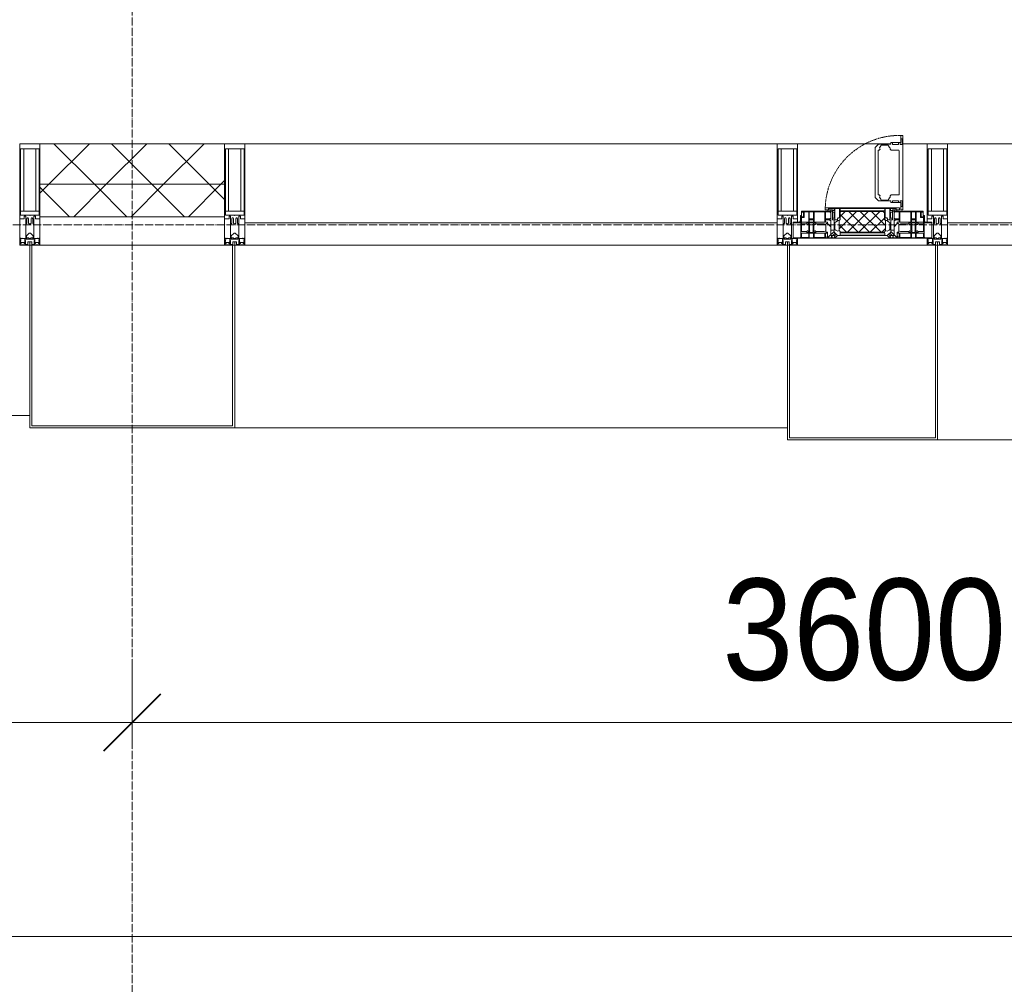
# Model space of a CAD drawing. Header units: millimetres. Extents: x 110168 to 197584, y 7718 to 235556.
# Tile 25 of 42: x 129273 to 131700, y 13529 to 15906. Entities that reach past the tile are written whole.
import ezdxf

# ---------------------------------------------------------------- set-up
doc = ezdxf.new("R2010")
doc.units = ezdxf.units.MM
for name, pattern in [('-D1-02х01', [3, 2, -1]), ('ADSK_Линия сетки', [25, 20, -2.5, 0, -2.5]), ('Линия сетки', [25, 20, -2.5, 0, -2.5])]:
    doc.linetypes.add(name, pattern=pattern)
for name, color, linetype, lineweight in [('Импосты витража', 7, 'Continuous', 18), ('Колонны', 7, 'Continuous', 18), ('Окна', 7, 'Continuous', 18), ('Оси', 7, 'Continuous', 9), ('Панели витража', 7, 'Continuous', 18), ('Размеры', 7, 'Continuous', 9), ('Размеры-100', 7, 'Continuous', 9), ('Стены разрез', 7, 'Continuous', 40), ('Стены штриховка', 7, 'Continuous', 40), ('Элементы узлов', 7, 'Continuous', 18)]:
    doc.layers.add(name, color=color, linetype=linetype, lineweight=lineweight)
doc.styles.add('Arial', font='arial.ttf', dxfattribs={"width": 0.9, "height": 250})
doc.dimstyles.new('Основной_2_5_мм', dxfattribs={"dimscale": 304.8, "dimtxt": 255.06485, "dimasz": 0.463911, "dimexe": 0.492126, "dimexo": 0.492126, "dimgap": 0.098425, "dimtad": 1, "dimdec": 0, "dimdsep": 46, "dimtxsty": 'Arial', "dimblk1": 'OBLIQUE', "dimblk2": 'OBLIQUE', "dimsah": 1, "dimcen": 0.09, "dimdle": 0.492126, "dimazin": 2, "dimtfac": 1, "dimtdec": 4, "dimtix": 1, "dimtmove": 0, "dimatfit": 3, "dimfxl": 1, "dimtvp": 1, "dimtolj": 1, "dimtzin": 0, "dimlwd": 20, "dimlwe": 20, "dimarcsym": 2})
pattern_1 = [(45, (0, 0), (-70.71068, 70.71068), []), (135, (0, 0), (-70.71068, -70.71068), [])]

# ---------------------------------------------------------------- blocks, each defined once
blk = doc.blocks.new('System Panel - A_PAN_Glass-7508020-МКСС_К4_L26_87_900_')
at = {"layer": 'Панели витража', "color": 253, "lineweight": 5, "true_color": 0xaaaaaa}
for p, q in [((656.25, 55), (-656.25, 55)), ((-656.25, 55), (-656.25, 0)), ((656.25, 0), (656.25, 55)), ((-656.25, 0), (656.25, 0))]:
    blk.add_line(p, q, dxfattribs=at)
blk = doc.blocks.new('A_PAN_Створка - 383мм-7508021-МКСС_К4_L26_87_900_')
at = {"layer": 'Панели витража', "lineweight": 5}
h = blk.add_hatch(dxfattribs=at)
h.set_pattern_fill('FP_5', color=256, style=0, pattern_type=2)
h.set_pattern_definition([(45, (-131350, -15350), (-14.1421356, 14.1421356), []), (135, (-131350, -15350), (-14.1421356, -14.1421356), [])])
h.paths.add_polyline_path([(-54.5, 31.8), (54.5, 31.8), (54.9, 34.1), (57.2, 36.4), (57.2, 60.8), (54.6, 63.4), (53.6, 82.7), (-54.6, 81.8), (-54.6, 63.4), (-57.2, 60.8), (-56.2, 35.3), (-54.9, 34.1)])
at = {"layer": 'Окна', "lineweight": 5}
for p, q in [((95.1, 270.5), (95.1, 252.9)), ((99.6, 270.5), (95.1, 270.5)), ((99.6, 270.5), (99.6, 87.5)), ((39.7, 249), (31.1, 240.4)), ((70.1, 249), (39.7, 249)), ((45, 244.7), (42.3, 239.8)), ((45.9, 246.8), (45, 244.7)), ((63.3, 246.8), (45.9, 246.8)), ((64.1, 245), (63.3, 246.8)), ((64.1, 245), (66.7, 241)), ((70.1, 252.9), (70.1, 249)), ((95.1, 252.9), (70.1, 252.9)), ((74.1, 248.4), (74.1, 252.9)), ((89.1, 248.4), (74.1, 248.4)), ((89.1, 252.9), (89.1, 248.4)), ((93.1, 248.4), (93.1, 252.9)), ((97.9, 248.4), (93.1, 248.4)), ((97.9, 262.4), (95.1, 262.4)), ((97.9, 262.4), (97.9, 248.4)), ((31.1, 117.6), (31.1, 240.4)), ((41.4, 234.2), (39.1, 233.8)), ((39.1, 179), (39.1, 233.8)), ((41.4, 234.2), (43.5, 236.3)), ((42.3, 239.8), (43.5, 236.3)), ((66.7, 241), (68.6, 239.7)), ((68.6, 239.7), (68.6, 236.4)), ((68.6, 236.4), (71.1, 233.9)), ((71.1, 233.9), (89.5, 233.9)), ((89.5, 233.9), (90.6, 232.8)), ((90.6, 125.2), (90.6, 232.8)), ((39.1, 179), (39.1, 124.2)), ((41.4, 123.8), (39.1, 124.2)), ((41.4, 123.8), (43.5, 121.7)), ((42.3, 118.2), (43.5, 121.7)), ((68.6, 121.6), (71.1, 124.1)), ((68.6, 118.3), (68.6, 121.6)), ((71.1, 124.1), (89.5, 124.1)), ((89.5, 124.1), (90.6, 125.2)), ((39.7, 109), (31.1, 117.6)), ((70.1, 109), (39.7, 109)), ((45, 113.3), (42.3, 118.2)), ((45.9, 111.2), (45, 113.3)), ((63.3, 111.2), (45.9, 111.2)), ((64.1, 113), (63.3, 111.2)), ((64.1, 113), (66.7, 117)), ((66.7, 117), (68.6, 118.3)), ((70.1, 105.1), (70.1, 109)), ((95.1, 105.1), (70.1, 105.1)), ((74.1, 109.6), (74.1, 105.1)), ((89.1, 109.6), (74.1, 109.6)), ((89.1, 105.1), (89.1, 109.6)), ((93.1, 109.6), (93.1, 105.1)), ((97.9, 109.6), (93.1, 109.6)), ((95.1, 87.5), (95.1, 105.1)), ((97.9, 95.6), (97.9, 109.6)), ((-153, 73.5), (-150, 73.5)), ((-153, 60), (-153, 73.5)), ((-150, 84), (-78, 84)), ((-150, 73.5), (-150, 84)), ((-91.5, 92), (91.5, 92)), ((-91.5, 87.5), (-91.5, 92)), ((-73.9, 87.5), (-91.5, 87.5)), ((-78, 84), (-73.9, 84)), ((-78, 84), (-78, 23.5)), ((-73.9, 62.5), (-73.9, 87.5)), ((73.9, 87.5), (73.9, 62.5)), ((91.5, 87.5), (73.9, 87.5)), ((73.9, 84), (78, 84)), ((78, 84), (150, 84)), ((78, 23.5), (78, 84)), ((91.5, 92), (91.5, 87.5)), ((97.9, 95.6), (95.1, 95.6)), ((99.6, 87.5), (95.1, 87.5)), ((150, 84), (150, 73.5)), ((150, 73.5), (153, 73.5)), ((153, 73.5), (153, 60)), ((-171, 57), (-156, 57)), ((-171, 17), (-171, 57)), ((-70, 62.5), (-73.9, 62.5)), ((-70, 32.1), (-70, 62.5)), ((70, 62.5), (70, 32.1)), ((73.9, 62.5), (70, 62.5)), ((156, 57), (171, 57)), ((171, 57), (171, 17)), ((-61.4, 23.5), (-70, 32.1)), ((-67.9, 23.5), (-64.6, 26.8)), ((-64.6, 26.8), (-61.4, 23.5)), ((70, 32.1), (61.4, 23.5)), ((61.4, 23.5), (64.6, 26.8)), ((64.6, 26.8), (67.9, 23.5)), ((-67.9, 17), (-171, 17)), ((-78, 23.5), (-67.9, 23.5)), ((-67.9, 17), (-67.9, 23.5)), ((-61.4, 23.5), (-67.9, 17)), ((67.9, 17), (-67.9, 17)), ((-67.9, 17), (67.9, 17)), ((61.4, 23.5), (-61.4, 23.5)), ((67.9, 17), (61.4, 23.5)), ((67.9, 23.5), (67.9, 17)), ((67.9, 23.5), (78, 23.5)), ((171, 17), (67.9, 17))]:
    blk.add_line(p, q, dxfattribs=at)
at = {"layer": 'Окна', "color": 253, "lineweight": 5, "true_color": 0xaaaaaa}
for p, q in [((-152, 20), (-152, 73.5)), ((-150.5, 69.5), (-150.5, 73.5)), ((-148.5, 82.5), (-132.4, 82.5)), ((-148.5, 81), (-148.5, 82.5)), ((-143.5, 81), (-148.5, 81)), ((-145, 69.5), (-145, 79.5)), ((-143.5, 68), (-143.5, 81)), ((-132.4, 56.6), (-132.4, 82.5)), ((-131, 82.5), (-120.8, 82.5)), ((-131, 82.5), (-131, 64.6)), ((-120.8, 82.5), (-120.8, 64.6)), ((-119.3, 82.5), (-92.5, 82.5)), ((-119.3, 56.6), (-119.3, 82.5)), ((-92.5, 56.6), (-92.5, 82.5)), ((-90.8, 82.5), (-79.5, 82.5)), ((-90.8, 64.6), (-90.8, 82.5)), ((-85, 84), (-85, 87.5)), ((-85, 87.5), (-78, 87.5)), ((-78, 84), (-85, 84)), ((-79.5, 82.5), (-79.5, 80.6)), ((-79.5, 80.6), (-78, 80.6)), ((-78, 87.5), (-78, 84)), ((78, 87.5), (78, 84)), ((85, 87.5), (78, 87.5)), ((78, 84), (85, 84)), ((79.5, 80.6), (78, 80.6)), ((90.8, 82.5), (79.5, 82.5)), ((79.5, 82.5), (79.5, 80.6)), ((85, 84), (85, 87.5)), ((90.8, 64.6), (90.8, 82.5)), ((119.3, 82.5), (92.5, 82.5)), ((92.5, 56.6), (92.5, 82.5)), ((119.3, 56.6), (119.3, 82.5)), ((120.8, 82.5), (120.8, 64.6)), ((131, 82.5), (120.8, 82.5)), ((131, 82.5), (131, 64.6)), ((132.4, 56.6), (132.4, 82.5)), ((148.5, 82.5), (132.4, 82.5)), ((143.5, 81), (148.5, 81)), ((143.5, 68), (143.5, 81)), ((145, 69.5), (145, 79.5)), ((148.5, 81), (148.5, 82.5)), ((150.5, 69.5), (150.5, 73.5)), ((152, 20), (152, 73.5)), ((-171, 55.5), (-152, 55.5)), ((-145, 69.5), (-150.5, 69.5)), ((-150.5, 33.6), (-150.5, 68)), ((-150.5, 68), (-143.5, 68)), ((-150.5, 56.6), (-132.4, 56.6)), ((-136.4, 52.4), (-150.5, 52.4)), ((-137.2, 54.8), (-135.8, 50.8)), ((-132.5, 54.8), (-137.2, 54.8)), ((-132.1, 49), (-135.8, 50.8)), ((-132.5, 53.8), (-133.4, 52)), ((-133.4, 52), (-130.1, 50.4)), ((-132.5, 53.8), (-132.5, 54.8)), ((-132.1, 49), (-132.1, 36.8)), ((-131, 64.6), (-120.8, 64.6)), ((-131, 56.5), (-131, 62.6)), ((-120.8, 62.6), (-131, 62.6)), ((-131, 56.5), (-120.8, 56.5)), ((-131, 55.1), (-131, 52.7)), ((-120.8, 55.1), (-131, 55.1)), ((-129.4, 51.1), (-131, 52.7)), ((-130.1, 50.4), (-129.4, 51.1)), ((-130.1, 35.3), (-130.1, 50.4)), ((-122.4, 51.1), (-120.8, 52.7)), ((-121.7, 50.4), (-122.4, 51.1)), ((-118.4, 52), (-121.7, 50.4)), ((-121.7, 35.3), (-121.7, 50.4)), ((-120.8, 56.5), (-120.8, 62.6)), ((-120.8, 55.1), (-120.8, 52.7)), ((-119.7, 49), (-115.9, 50.8)), ((-119.7, 49), (-119.7, 36.8)), ((-92.5, 56.6), (-119.3, 56.6)), ((-119.3, 54.8), (-114.6, 54.8)), ((-119.3, 53.8), (-119.3, 54.8)), ((-119.3, 53.8), (-118.4, 52)), ((-114.6, 54.8), (-115.9, 50.8)), ((-94.1, 52.5), (-115.3, 52.5)), ((-89.9, 50.9), (-94.1, 52.5)), ((-80.1, 64.6), (-90.8, 64.6)), ((-90.8, 62.7), (-90.8, 56.6)), ((-80.4, 62.7), (-90.8, 62.7)), ((-90.8, 56.6), (-85.9, 56.6)), ((-89.9, 52.2), (-88.6, 53.5)), ((-89.9, 52.2), (-89.9, 50.9)), ((-89.9, 35.1), (-89.9, 50.9)), ((-85.9, 53.5), (-88.6, 53.5)), ((-85.9, 56.6), (-85.9, 53.5)), ((-85.9, 53.5), (-78, 45.6)), ((-80.4, 61.1), (-80.4, 62.7)), ((-78, 61.1), (-80.4, 61.1)), ((-80.1, 66.1), (-80.1, 64.6)), ((-78, 66.1), (-80.1, 66.1)), ((-78, 66.1), (-78, 61.1)), ((78, 66.1), (78, 61.1)), ((78, 66.1), (80.1, 66.1)), ((78, 61.1), (80.4, 61.1)), ((85.9, 53.5), (78, 45.6)), ((80.1, 66.1), (80.1, 64.6)), ((80.1, 64.6), (90.8, 64.6)), ((80.4, 62.7), (90.8, 62.7)), ((80.4, 61.1), (80.4, 62.7)), ((85.9, 56.6), (85.9, 53.5)), ((90.8, 56.6), (85.9, 56.6)), ((85.9, 53.5), (88.6, 53.5)), ((89.9, 52.2), (88.6, 53.5)), ((89.9, 50.9), (94.1, 52.5)), ((89.9, 52.2), (89.9, 50.9)), ((89.9, 35.1), (89.9, 50.9)), ((90.8, 62.7), (90.8, 56.6)), ((92.5, 56.6), (119.3, 56.6)), ((94.1, 52.5), (115.3, 52.5)), ((114.6, 54.8), (115.9, 50.8)), ((119.3, 54.8), (114.6, 54.8)), ((119.7, 49), (115.9, 50.8)), ((119.3, 53.8), (118.4, 52)), ((118.4, 52), (121.7, 50.4)), ((119.3, 53.8), (119.3, 54.8)), ((119.7, 49), (119.7, 36.8)), ((131, 64.6), (120.8, 64.6)), ((120.8, 56.5), (120.8, 62.6)), ((120.8, 62.6), (131, 62.6)), ((131, 56.5), (120.8, 56.5)), ((120.8, 55.1), (120.8, 52.7)), ((120.8, 55.1), (131, 55.1)), ((122.4, 51.1), (120.8, 52.7)), ((121.7, 50.4), (122.4, 51.1)), ((121.7, 35.3), (121.7, 50.4)), ((129.4, 51.1), (131, 52.7)), ((130.1, 50.4), (129.4, 51.1)), ((133.4, 52), (130.1, 50.4)), ((130.1, 35.3), (130.1, 50.4)), ((131, 56.5), (131, 62.6)), ((131, 55.1), (131, 52.7)), ((132.1, 49), (135.8, 50.8)), ((132.1, 49), (132.1, 36.8)), ((150.5, 56.6), (132.4, 56.6)), ((132.5, 54.8), (137.2, 54.8)), ((132.5, 53.8), (132.5, 54.8)), ((132.5, 53.8), (133.4, 52)), ((137.2, 54.8), (135.8, 50.8)), ((136.4, 52.4), (150.5, 52.4)), ((150.5, 68), (143.5, 68)), ((145, 69.5), (150.5, 69.5)), ((150.5, 33.6), (150.5, 68)), ((171, 55.5), (152, 55.5)), ((-136.3, 33.6), (-150.5, 33.6)), ((-150.5, 29.4), (-132.4, 29.4)), ((-150.5, 17), (-150.5, 29.4)), ((-137.2, 31), (-135.8, 35)), ((-132.5, 31), (-137.2, 31)), ((-132.1, 36.8), (-135.8, 35)), ((-133.4, 33.7), (-130.1, 35.3)), ((-132.5, 31.9), (-133.4, 33.7)), ((-132.5, 31.9), (-132.5, 31)), ((-132.4, 29.4), (-132.4, 18.6)), ((-129.4, 34.6), (-131, 33)), ((-131, 30.9), (-131, 33)), ((-120.8, 30.9), (-131, 30.9)), ((-131, 29.5), (-120.8, 29.5)), ((-131, 18.2), (-131, 29.5)), ((-130.1, 35.3), (-129.4, 34.6)), ((-121.7, 35.3), (-122.4, 34.6)), ((-122.4, 34.6), (-120.8, 33)), ((-118.4, 33.7), (-121.7, 35.3)), ((-120.8, 30.9), (-120.8, 33)), ((-120.8, 18.2), (-120.8, 29.5)), ((-119.7, 36.8), (-115.9, 35)), ((-119.3, 31.9), (-118.4, 33.7)), ((-119.3, 31.9), (-119.3, 31)), ((-119.3, 31), (-114.6, 31)), ((-92.5, 29.4), (-119.3, 29.4)), ((-119.3, 29.4), (-119.3, 18.6)), ((-114.6, 31), (-115.9, 35)), ((-94.1, 33.5), (-115.4, 33.5)), ((-89.9, 35.1), (-94.1, 33.5)), ((-92.5, 18.6), (-92.5, 29.4)), ((-90.8, 18.5), (-90.8, 29.4)), ((-90.8, 29.4), (-85.9, 29.4)), ((-89.9, 32.5), (-89.9, 35.1)), ((-85.9, 32.5), (-89.9, 32.5)), ((-85.9, 29.4), (-85.9, 32.5)), ((-85.9, 21.9), (-85.9, 29.4)), ((-70, 33.8), (-83.4, 20.4)), ((-78, 45.6), (-78, 36.8)), ((-78, 36.8), (-70, 36.8)), ((-67.2, 29.3), (-73, 23.5)), ((-70, 36.8), (-70, 33.8)), ((-67.9, 23.5), (-64.6, 26.8)), ((-64.6, 26.8), (-67.2, 29.3)), ((64.6, 26.8), (67.2, 29.3)), ((67.9, 23.5), (64.6, 26.8)), ((67.2, 29.3), (73, 23.5)), ((70, 36.8), (70, 33.8)), ((78, 36.8), (70, 36.8)), ((70, 33.8), (83.4, 20.4)), ((78, 45.6), (78, 36.8)), ((85.9, 32.5), (89.9, 32.5)), ((85.9, 29.4), (85.9, 32.5)), ((85.9, 21.9), (85.9, 29.4)), ((90.8, 29.4), (85.9, 29.4)), ((89.9, 35.1), (94.1, 33.5)), ((89.9, 32.5), (89.9, 35.1)), ((90.8, 18.5), (90.8, 29.4)), ((92.5, 18.6), (92.5, 29.4)), ((92.5, 29.4), (119.3, 29.4)), ((94.1, 33.5), (115.4, 33.5)), ((114.6, 31), (115.9, 35)), ((119.3, 31), (114.6, 31)), ((119.7, 36.8), (115.9, 35)), ((118.4, 33.7), (121.7, 35.3)), ((119.3, 31.9), (118.4, 33.7)), ((119.3, 31.9), (119.3, 31)), ((119.3, 29.4), (119.3, 18.6)), ((122.4, 34.6), (120.8, 33)), ((120.8, 30.9), (120.8, 33)), ((120.8, 30.9), (131, 30.9)), ((120.8, 18.2), (120.8, 29.5)), ((131, 29.5), (120.8, 29.5)), ((121.7, 35.3), (122.4, 34.6)), ((130.1, 35.3), (129.4, 34.6)), ((129.4, 34.6), (131, 33)), ((133.4, 33.7), (130.1, 35.3)), ((131, 30.9), (131, 33)), ((131, 18.2), (131, 29.5)), ((132.1, 36.8), (135.8, 35)), ((150.5, 29.4), (132.4, 29.4)), ((132.4, 29.4), (132.4, 18.6)), ((132.5, 31.9), (133.4, 33.7)), ((132.5, 31.9), (132.5, 31)), ((132.5, 31), (137.2, 31)), ((137.2, 31), (135.8, 35)), ((136.3, 33.6), (150.5, 33.6)), ((150.5, 17), (150.5, 29.4)), ((-171, 18.5), (-153.5, 18.5)), ((-153.5, 18.5), (-152, 20)), ((-132.4, 18.6), (-150.5, 18.6)), ((-120.8, 18.2), (-131, 18.2)), ((-119.3, 18.6), (-92.5, 18.6)), ((-87.3, 18.5), (-90.8, 18.5)), ((-87.3, 21.9), (-85.9, 21.9)), ((-87.3, 20.4), (-87.3, 21.9)), ((-87.3, 20.4), (-87.3, 18.5)), ((-84.8, 20.4), (-87.3, 20.4)), ((-85.9, 18.2), (-85.9, 20.4)), ((-75.9, 18.2), (-85.9, 18.2)), ((-83.4, 20.4), (-84.8, 20.4)), ((-75.9, 23.5), (-73, 23.5)), ((-75.9, 21.5), (-75.9, 23.5)), ((-75.9, 21.5), (-75.9, 18.2)), ((-74.9, 21.5), (-75.9, 21.5)), ((-74.9, 17.9), (-74.9, 21.5)), ((-68.9, 17.9), (-74.9, 17.9)), ((-68.9, 21.5), (-68.9, 17.9)), ((-67.9, 21.5), (-68.9, 21.5)), ((-67.9, 21.5), (-67.9, 23.5)), ((67.9, 21.5), (67.9, 23.5)), ((67.9, 21.5), (68.9, 21.5)), ((68.9, 21.5), (68.9, 17.9)), ((68.9, 17.9), (74.9, 17.9)), ((75.9, 23.5), (73, 23.5)), ((74.9, 21.5), (75.9, 21.5)), ((74.9, 17.9), (74.9, 21.5)), ((75.9, 21.5), (75.9, 23.5)), ((75.9, 21.5), (75.9, 18.2)), ((75.9, 18.2), (85.9, 18.2)), ((83.4, 20.4), (84.8, 20.4)), ((84.8, 20.4), (87.3, 20.4)), ((87.3, 21.9), (85.9, 21.9)), ((85.9, 18.2), (85.9, 20.4)), ((87.3, 20.4), (87.3, 21.9)), ((87.3, 20.4), (87.3, 18.5)), ((87.3, 18.5), (90.8, 18.5)), ((119.3, 18.6), (92.5, 18.6)), ((120.8, 18.2), (131, 18.2)), ((132.4, 18.6), (150.5, 18.6)), ((153.5, 18.5), (152, 20)), ((171, 18.5), (153.5, 18.5))]:
    blk.add_line(p, q, dxfattribs=at)
at = {"layer": 'Окна', "linetype": '-D1-02х01', "lineweight": 5}
blk.add_arc((91.4, 87.5), 183, 88.8555, 178.5909, dxfattribs=at)
at = {"layer": 'Окна', "lineweight": 5}
for centre, start, end in [((-156, 60), 270, 360), ((156, 60), 180, 270)]:
    blk.add_arc(centre, 3, start, end, dxfattribs=at)
at = {"layer": 'Элементы узлов', "color": 253, "lineweight": 5, "true_color": 0xaaaaaa}
for p, q in [((-91.5, 92), (-91.5, 87.5)), ((-91.5, 92), (91.5, 92)), ((-91.5, 87.5), (-73.9, 87.5)), ((-83.4, 90.3), (-69.4, 90.3)), ((-83.4, 90.3), (-83.4, 87.5)), ((-73.9, 87.5), (-73.9, 62.5)), ((-69.4, 85.5), (-73.9, 85.5)), ((-73.9, 81.5), (-69.4, 81.5)), ((-69.4, 90.3), (-69.4, 85.5)), ((-69.4, 81.5), (-69.4, 66.5)), ((-67.9, 89.3), (-66.9, 90.3)), ((-67.9, 62.5), (-67.9, 89.3)), ((-66.9, 90.3), (-57.4, 90.3)), ((-57.4, 90.3), (-56.4, 89.4)), ((-56.4, 89.4), (-56.4, 67.7)), ((-53.9, 90.3), (-54.9, 89.3)), ((-54.9, 89.3), (-54.9, 85.6)), ((-54.9, 85.6), (-53.9, 84.6)), ((-54.9, 81.9), (-53.8, 83)), ((-54.9, 63.5), (-54.9, 81.9)), ((-53.6, 82.7), (-54.6, 81.8)), ((-54.6, 81.8), (-54.6, 63.4)), ((53.9, 90.3), (-53.9, 90.3)), ((-53.9, 84.6), (53.9, 84.6)), ((53.8, 83), (-53.8, 83)), ((53.6, 82.7), (-53.6, 82.7)), ((54.6, 81.8), (53.6, 82.7)), ((54.9, 81.9), (53.8, 83)), ((53.9, 90.3), (54.9, 89.3)), ((54.9, 85.6), (53.9, 84.6)), ((54.6, 63.4), (54.6, 81.8)), ((54.9, 89.3), (54.9, 85.6)), ((54.9, 63.5), (54.9, 81.9)), ((57.4, 90.3), (56.4, 89.4)), ((56.4, 89.4), (56.4, 67.7)), ((66.9, 90.3), (57.4, 90.3)), ((67.9, 89.3), (66.9, 90.3)), ((67.9, 62.5), (67.9, 89.3)), ((69.4, 90.3), (69.4, 85.5)), ((83.4, 90.3), (69.4, 90.3)), ((69.4, 85.5), (73.9, 85.5)), ((69.4, 81.5), (69.4, 66.5)), ((73.9, 81.5), (69.4, 81.5)), ((91.5, 87.5), (73.9, 87.5)), ((73.9, 87.5), (73.9, 62.5)), ((83.4, 90.3), (83.4, 87.5)), ((91.5, 92), (91.5, 87.5)), ((-69.4, 66.5), (-73.9, 66.5)), ((-73.9, 62.5), (-70, 62.5)), ((-70, 62.5), (-70, 32.1)), ((-61.7, 62.5), (-67.9, 62.5)), ((-66, 56.5), (-67.8, 55.7)), ((-67.8, 55.7), (-67.8, 38.3)), ((-66, 56.5), (-62, 59.1)), ((-62, 59.1), (-60.7, 61)), ((-60.1, 67.7), (-61.7, 64.9)), ((-61.7, 64.9), (-61.7, 62.5)), ((-60.7, 61), (-57.4, 61)), ((-56.4, 67.7), (-60.1, 67.7)), ((-57.4, 61), (-54.9, 63.5)), ((-54.6, 63.4), (-57.2, 60.8)), ((-57.2, 60.8), (-57.2, 36.4)), ((57.2, 60.8), (54.6, 63.4)), ((57.4, 61), (54.9, 63.5)), ((56.4, 67.7), (60.1, 67.7)), ((57.2, 36.4), (57.2, 60.8)), ((60.7, 61), (57.4, 61)), ((60.1, 67.7), (61.7, 64.9)), ((62, 59.1), (60.7, 61)), ((61.7, 64.9), (61.7, 62.5)), ((61.7, 62.5), (67.9, 62.5)), ((66, 56.5), (62, 59.1)), ((66, 56.5), (67.8, 55.7)), ((67.8, 55.7), (67.8, 38.3)), ((69.4, 66.5), (73.9, 66.5)), ((70, 62.5), (70, 32.1)), ((73.9, 62.5), (70, 62.5)), ((-70, 32.1), (-61.4, 23.5)), ((-67.8, 38.3), (-65.7, 37.4)), ((-65.7, 37.4), (-60.8, 34.7)), ((-60.8, 34.7), (-57.3, 35.9)), ((-55.2, 33.8), (-57.3, 35.9)), ((-57.2, 36.4), (-54.9, 34.1)), ((-55.2, 33.8), (-54.8, 31.5)), ((-54.9, 34.1), (-54.5, 31.8)), ((-53.9, 30.5), (-54.9, 29.5)), ((-54.9, 29.5), (-54.9, 25.8)), ((-54.9, 25.8), (-53.9, 24.8)), ((0, 31.5), (-54.8, 31.5)), ((-54.5, 31.8), (54.5, 31.8)), ((53.9, 30.5), (-53.9, 30.5)), ((-53.9, 24.8), (53.9, 24.8)), ((0, 31.5), (54.8, 31.5)), ((53.9, 30.5), (54.9, 29.5)), ((54.9, 25.8), (53.9, 24.8)), ((54.5, 31.8), (54.9, 34.1)), ((55.2, 33.8), (54.8, 31.5)), ((54.9, 34.1), (57.2, 36.4)), ((54.9, 29.5), (54.9, 25.8)), ((55.2, 33.8), (57.3, 35.9)), ((60.8, 34.7), (57.3, 35.9)), ((65.7, 37.4), (60.8, 34.7)), ((70, 32.1), (61.4, 23.5)), ((67.8, 38.3), (65.7, 37.4)), ((61.4, 23.5), (-61.4, 23.5))]:
    blk.add_line(p, q, dxfattribs=at)
blk = doc.blocks.new('Rectangular Mullion - R_StandardFrame_50Wx250H-5780975-МКСС_К4_L26_87_900_')
at = {"layer": 'Импосты витража', "color": 253, "lineweight": 5, "true_color": 0xaaaaaa}
blk.add_line((134740, 15600), (133427.5, 15600), dxfattribs=at)
blk = doc.blocks.new('Rectangular Mullion - R_StandardFrame_50Wx250H-4674740-МКСС_К4_L26_87_900_')
at = {"layer": 'Импосты витража', "color": 253, "lineweight": 5, "true_color": 0xaaaaaa}
for p, q in [((131420.1, 15600), (131190, 15600)), ((131510, 15600), (131449.6, 15600))]:
    blk.add_line(p, q, dxfattribs=at)
blk = doc.blocks.new('Rectangular Mullion - 50Wx250H-2623690-МКСС_К4_L26_87_900_')
at = {"layer": 'Элементы узлов', "color": 253, "lineweight": 5, "true_color": 0xaaaaaa}
for p, q in [((-25, 65.2), (-25, 250)), ((-25, 250), (0, 250)), ((25, 250), (0, 250)), ((25, 65.2), (25, 250)), ((-23, 237.3), (0, 237.3)), ((-23, 237.3), (-23, 73.6)), ((-14.9, 84), (-14.9, 237.3)), ((23, 237.3), (0, 237.3)), ((14.9, 84), (14.9, 237.3)), ((23, 237.3), (23, 73.6)), ((0, 84), (-23, 84)), ((-0.5, 73.6), (-23, 73.6)), ((0, 84), (23, 84)), ((0.5, 73.6), (23, 73.6)), ((-14, 65.2), (-25, 65.2)), ((-14, 71.3), (-14, 65.2)), ((-10, 71.3), (-14, 71.3)), ((-10, 53), (-10, 71.3)), ((-8.7, 53), (-10, 53)), ((-10, 53), (-10, 17)), ((-8.7, 53), (-7, 54.7)), ((-7, 65.2), (-5.9, 67.3)), ((-7, 65.2), (-7, 54.7)), ((-4.1, 67.3), (-5.9, 67.3)), ((-4.1, 67.3), (-2.9, 65.1)), ((-2.9, 65.1), (-2.9, 54.6)), ((-1.3, 53), (-2.9, 54.6)), ((0, 53), (-1.3, 53)), ((0, 53), (1.3, 53)), ((1.3, 53), (2.9, 54.6)), ((4.1, 67.3), (2.9, 65.1)), ((2.9, 65.1), (2.9, 54.6)), ((4.1, 67.3), (5.9, 67.3)), ((7, 65.2), (5.9, 67.3)), ((7, 65.2), (7, 54.7)), ((8.7, 53), (7, 54.7)), ((8.7, 53), (10, 53)), ((10, 71.3), (14, 71.3)), ((10, 53), (10, 71.3)), ((10, 53), (10, 17)), ((14, 71.3), (14, 65.2)), ((14, 65.2), (25, 65.2)), ((-8.5, 23), (-1.5, 30)), ((-1.5, 30), (0, 30)), ((1.5, 30), (0, 30)), ((8.5, 23), (1.5, 30)), ((-23.8, 14.6), (-25, 14.2)), ((-25, 0), (-25, 14.2)), ((-22.3, 17), (-23.8, 17)), ((-23.8, 17), (-23.8, 14.6)), ((-22.5, 10.6), (-23.8, 14.6)), ((-22.5, 10.6), (-23.7, 9.9)), ((-23.7, 1.3), (-23.7, 9.9)), ((-23.7, 1.3), (-11.8, 1.3)), ((-23.2, 10.2), (-22.5, 8)), ((-22.5, 8), (-22.5, 4.5)), ((-21.3, 4.5), (-22.5, 4.5)), ((-22.3, 17), (-22.3, 16)), ((-22.3, 16), (-21.3, 16)), ((-19, 17.6), (-21.3, 16)), ((-21.3, 4.5), (-21.3, 6.5)), ((-21.3, 6.5), (-14.2, 6.5)), ((-18.4, 16.6), (-19, 17.6)), ((-7.4, 16.6), (-18.4, 16.6)), ((-14.2, 6.5), (-14.2, 4.5)), ((-13.2, 4.5), (-14.2, 4.5)), ((-13.2, 4.5), (-12.2, 7.2)), ((-12.7, 7.6), (-11.3, 11.4)), ((-12.7, 7.6), (-11.8, 6.9)), ((-12.2, 9), (-12.2, 14.8)), ((-12.2, 14.8), (0, 14.8)), ((-11.8, 1.3), (-11.8, 6.9)), ((-10.5, 11.2), (-11.3, 11.4)), ((-10.5, 1.5), (-10.5, 11.2)), ((-4.8, 1.5), (-10.5, 1.5)), ((-10, 17), (-7.5, 17)), ((-8.5, 18.5), (-8.5, 23)), ((-7.5, 18.5), (-8.5, 18.5)), ((-7.5, 17), (-7.5, 18.5)), ((-7.4, 18), (-7.4, 16.6)), ((-2.6, 18), (-7.4, 18)), ((0, 8), (-4.8, 8)), ((-4.8, 1.5), (-4.8, 8)), ((-2.6, 18), (-2.6, 16.8)), ((-2.6, 16.8), (0, 16.8)), ((2.6, 16.8), (0, 16.8)), ((0, 14.8), (0, 16.8)), ((0, 14.8), (0, 16.8)), ((12.2, 14.8), (0, 14.8)), ((0, 0), (0, 8)), ((0, 8), (4.8, 8)), ((0, 0), (0, 8)), ((2.6, 18), (2.6, 16.8)), ((2.6, 18), (7.4, 18)), ((4.8, 1.5), (4.8, 8)), ((4.8, 1.5), (10.5, 1.5)), ((7.4, 18), (7.4, 16.6)), ((7.4, 16.6), (18.4, 16.6)), ((7.5, 18.5), (8.5, 18.5)), ((7.5, 17), (7.5, 18.5)), ((10, 17), (7.5, 17)), ((8.5, 18.5), (8.5, 23)), ((10.5, 11.2), (11.3, 11.4)), ((10.5, 1.5), (10.5, 11.2)), ((12.7, 7.6), (11.3, 11.4)), ((12.7, 7.6), (11.8, 6.9)), ((11.8, 1.3), (11.8, 6.9)), ((23.7, 1.3), (11.8, 1.3)), ((12.2, 9), (12.2, 14.8)), ((13.2, 4.5), (12.2, 7.2)), ((13.2, 4.5), (14.2, 4.5)), ((21.3, 6.5), (14.2, 6.5)), ((14.2, 6.5), (14.2, 4.5)), ((18.4, 16.6), (19, 17.6)), ((19, 17.6), (21.3, 16)), ((22.3, 16), (21.3, 16)), ((21.3, 4.5), (21.3, 6.5)), ((21.3, 4.5), (22.5, 4.5)), ((22.3, 17), (22.3, 16)), ((22.3, 17), (23.8, 17)), ((22.5, 10.6), (23.8, 14.6)), ((22.5, 10.6), (23.7, 9.9)), ((23.2, 10.2), (22.5, 8)), ((22.5, 8), (22.5, 4.5)), ((23.7, 1.3), (23.7, 9.9)), ((23.8, 17), (23.8, 14.6)), ((23.8, 14.6), (25, 14.2)), ((25, 0), (25, 14.2)), ((-25, 0), (0, 0)), ((25, 0), (0, 0))]:
    blk.add_line(p, q, dxfattribs=at)
for centre, start, end in [((-0.5, 73.1), 360, 90), ((0.5, 73.1), 90, 180)]:
    blk.add_arc(centre, 0.5, start, end, dxfattribs=at)
blk = doc.blocks.new('Rectangular Mullion - R_StandardFrame_50Wx250H-V29-МКСС_К4_L26_87_900_')
at = {"layer": 'Импосты витража', "color": 253, "lineweight": 5, "true_color": 0xaaaaaa}
for p, q in [((-25, -250), (-25, 0)), ((-25, 0), (0, 0)), ((5, 0), (25, 0)), ((25, 0), (25, -250)), ((25, -250), (-25, -250))]:
    blk.add_line(p, q, dxfattribs=at)
blk = doc.blocks.new('Rectangular Mullion - R_StandardFrame_50Wx250H-V30-МКСС_К4_L26_87_900_')
at = {"layer": 'Импосты витража', "color": 253, "lineweight": 5, "true_color": 0xaaaaaa}
for p, q in [((-25, -250), (-25, 0)), ((-25, 0), (0, 0)), ((5, 0), (25, 0)), ((25, 0), (25, -17)), ((25, -57), (25, -250)), ((25, -250), (-25, -250))]:
    blk.add_line(p, q, dxfattribs=at)
blk = doc.blocks.new('Rectangular Mullion - R_StandardFrame_50Wx250H-V31-МКСС_К4_L26_87_900_')
at = {"layer": 'Импосты витража', "color": 253, "lineweight": 5, "true_color": 0xaaaaaa}
for p, q in [((-25, -17), (-25, 0)), ((-25, 0), (-5, 0)), ((0, 0), (25, 0)), ((25, 0), (25, -250)), ((-25, -250), (-25, -57)), ((25, -250), (-25, -250))]:
    blk.add_line(p, q, dxfattribs=at)
blk = doc.blocks.new('Rectangular Mullion - R_StandardFrame_50Wx250H-7505731-МКСС_К4_L26_87_900_')
at = {"layer": 'Импосты витража', "color": 253, "lineweight": 5, "true_color": 0xaaaaaa}
for p, q in [((-25, -250), (-25, 0)), ((-25, 0), (-5, 0)), ((0, 0), (25, 0)), ((25, 0), (25, -250)), ((25, -250), (-25, -250))]:
    blk.add_line(p, q, dxfattribs=at)
blk = doc.blocks.new('A_SLK_PAN_Type1 - Прямой тип панели-6537884-МКСС_К4_L26_87_900_')
at = {"layer": 'Колонны', "lineweight": 5}
for p, q in [((-252.5, 450), (252.5, 450)), ((-252.5, 0), (-252.5, 450)), ((-247.5, 445), (-247.5, 0)), ((247.5, 445), (-247.5, 445)), ((247.5, 0), (247.5, 445)), ((252.5, 450), (252.5, 0)), ((-247.5, 0), (-252.5, 0)), ((-227.5, 0), (227.5, 0)), ((252.5, 0), (247.5, 0))]:
    blk.add_line(p, q, dxfattribs=at)
blk = doc.blocks.new('A_SLK_PAN_Type1 - Прямой тип панели Ф-1_1-7504039-МКСС_К4_L26_87_900_')
at = {"layer": 'Колонны', "lineweight": 5}
for p, q in [((-185, 480), (185, 480)), ((-185, 0), (-185, 480)), ((-180, 475), (-180, 0)), ((180, 475), (-180, 475)), ((180, 0), (180, 475)), ((185, 480), (185, 0)), ((-180, 0), (-185, 0)), ((-160, 0), (160, 0)), ((185, 0), (180, 0))]:
    blk.add_line(p, q, dxfattribs=at)
blk = doc.blocks.new('A_OGR_PAN_Отлив - A_OGR_PAN_Отлив-6122099-МКСС_К4_L26_87_900_')
at = {"layer": 'Колонны', "color": 253, "lineweight": 5, "true_color": 0xaaaaaa}
blk.add_line((-681.25, -480), (681.25, -480), dxfattribs=at)
blk = doc.blocks.new('A_OGR_PAN_Отлив - A_OGR_PAN_Отлив-6121356-МКСС_К4_L26_87_900_')
at = {"layer": 'Колонны', "color": 253, "lineweight": 5, "true_color": 0xaaaaaa}
blk.add_line((-681.25, -450), (681.25, -450), dxfattribs=at)
blk = doc.blocks.new('A_OGR_PAN_Отлив - A_OGR_PAN_Отлив-6121347-МКСС_К4_L26_87_900_')
at = {"layer": 'Колонны', "color": 253, "lineweight": 5, "true_color": 0xaaaaaa}
blk.add_line((-681.25, -420), (681.25, -420), dxfattribs=at)
blk = doc.blocks.new('135_SLK_K4_AR_FCD_rvt-1-МКСС_К4_L26_87_900_')
at = {"layer": 'Стены разрез', "lineweight": 5, "true_color": 0xaaaaaa}
h = blk.add_hatch(dxfattribs=at)
h.set_pattern_fill('FP_4', color=253, style=0, pattern_type=2)
h.set_pattern_definition(pattern_1)
h.paths.add_polyline_path([(129777.5, 15500), (129777.5, 15600), (129322.5, 15600), (129322.5, 15500)])
h = blk.add_hatch(dxfattribs=at)
h.set_pattern_fill('FP_4', color=253, style=0, pattern_type=2)
h.set_pattern_definition(pattern_1)
h.paths.add_polyline_path([(129777.5, 15420), (129777.5, 15500), (129322.5, 15500), (129322.5, 15420)])
at = {"layer": 'Стены разрез', "color": 253, "lineweight": 9, "true_color": 0xaaaaaa}
for p, q in [((129777.5, 15600), (129322.5, 15600)), ((129322.5, 15600), (129322.5, 15420)), ((129777.5, 15420), (129777.5, 15600)), ((129322.5, 15420), (129777.5, 15420))]:
    blk.add_line(p, q, dxfattribs=at)
at = {"layer": 'Стены штриховка', "color": 253, "lineweight": 9, "true_color": 0xaaaaaa}
blk.add_line((129777.5, 15500), (129322.5, 15500), dxfattribs=at)
at = {"layer": 'Импосты витража', "color": 253, "lineweight": 5, "true_color": 0xaaaaaa}
for name, p in [('Rectangular Mullion - 50Wx250H-2623690-МКСС_К4_L26_87_900_', (129297.5, 15350)), ('Rectangular Mullion - 50Wx250H-2623690-МКСС_К4_L26_87_900_', (129802.5, 15350)), ('Rectangular Mullion - R_StandardFrame_50Wx250H-5780975-МКСС_К4_L26_87_900_', (-3600, 0)), ('Rectangular Mullion - 50Wx250H-2623690-МКСС_К4_L26_87_900_', (131165, 15350)), ('Rectangular Mullion - R_StandardFrame_50Wx250H-4674740-МКСС_К4_L26_87_900_', (0, 0)), ('Rectangular Mullion - 50Wx250H-2623690-МКСС_К4_L26_87_900_', (131535, 15350)), ('Rectangular Mullion - R_StandardFrame_50Wx250H-5780975-МКСС_К4_L26_87_900_', (-1867.5, 0))]:
    blk.add_blockref(name, p, dxfattribs=at)
at = {"layer": 'Импосты витража', "color": 253, "lineweight": 5, "true_color": 0xaaaaaa, "extrusion": (0, 0, -1), "rotation": 180}
for name, p in [('Rectangular Mullion - R_StandardFrame_50Wx250H-V29-МКСС_К4_L26_87_900_', (-129297.5, 15350)), ('Rectangular Mullion - R_StandardFrame_50Wx250H-7505731-МКСС_К4_L26_87_900_', (-129802.5, 15350)), ('Rectangular Mullion - R_StandardFrame_50Wx250H-V30-МКСС_К4_L26_87_900_', (-131165, 15350)), ('Rectangular Mullion - R_StandardFrame_50Wx250H-V31-МКСС_К4_L26_87_900_', (-131535, 15350))]:
    blk.add_blockref(name, p, dxfattribs=at)
at = {"layer": 'Колонны', "color": 253, "lineweight": 5, "true_color": 0xaaaaaa, "rotation": 180}
for name, p in [('A_SLK_PAN_Type1 - Прямой тип панели-6537884-МКСС_К4_L26_87_900_', (129550, 15350)), ('A_SLK_PAN_Type1 - Прямой тип панели Ф-1_1-7504039-МКСС_К4_L26_87_900_', (131350, 15350))]:
    blk.add_blockref(name, p, dxfattribs=at)
at = {"layer": 'Колонны', "color": 253, "lineweight": 5, "true_color": 0xaaaaaa}
for name, p in [('A_OGR_PAN_Отлив - A_OGR_PAN_Отлив-6121347-МКСС_К4_L26_87_900_', (128616.3, 15350)), ('A_OGR_PAN_Отлив - A_OGR_PAN_Отлив-6121356-МКСС_К4_L26_87_900_', (130483.8, 15350)), ('A_OGR_PAN_Отлив - A_OGR_PAN_Отлив-6122099-МКСС_К4_L26_87_900_', (132216.3, 15350))]:
    blk.add_blockref(name, p, dxfattribs=at)
at = {"layer": 'Панели витража', "color": 253, "lineweight": 5, "true_color": 0xaaaaaa}
for name, p in [('A_PAN_Створка - 383мм-7508021-МКСС_К4_L26_87_900_', (131350, 15350)), ('System Panel - A_PAN_Glass-7508020-МКСС_К4_L26_87_900_', (130483.8, 15350)), ('System Panel - A_PAN_Glass-7508020-МКСС_К4_L26_87_900_', (132216.3, 15350))]:
    blk.add_blockref(name, p, dxfattribs=at)
blk = doc.blocks.new('DIMBLOCK7-МКСС_К4_L26_87_900_')
at = {"layer": 'Размеры-100', "lineweight": 20, "transparency": 16777216}
for p, q in [((125950, 14173.9), (125950, 14323.9)), ((129550, 14173.9), (129550, 14323.9)), ((125950, 14173.9), (129550, 14173.9)), ((125950, 14173.9), (125950, 14123.9)), ((129550, 14173.9), (129550, 14123.9))]:
    blk.add_line(p, q, dxfattribs=at)
at = {"layer": 'Размеры-100', "lineweight": 40, "transparency": 16777216}
for p, q in [((125950, 14173.9), (126020.7, 14244.6)), ((129550, 14173.9), (129620.7, 14244.6)), ((125950, 14173.9), (125879.3, 14103.2)), ((129550, 14173.9), (129479.3, 14103.2))]:
    blk.add_line(p, q, dxfattribs=at)
at = {"layer": 'Размеры-100', "color": 0, "lineweight": 20, "transparency": 16777216, "insert": (127404.7, 14528.5), "char_height": 250, "width": 828.765, "attachment_point": 1, "line_spacing_factor": 0.941778, "style": 'Arial'}
blk.add_mtext('3600', dxfattribs=at)
blk = doc.blocks.new('_Oblique')
at = {"color": 0, "linetype": 'ByBlock', "lineweight": -2}
blk.add_line((-0.5, -0.5), (0.5, 0.5), dxfattribs=at)
blk = doc.blocks.new('DIMBLOCK8-МКСС_К4_L26_87_900_')
at = {"layer": 'Размеры-100', "lineweight": 20, "transparency": 16777216}
for p, q in [((129550, 14173.9), (129550, 14323.9)), ((133150, 14173.9), (133150, 14323.9)), ((129550, 14173.9), (133150, 14173.9)), ((129550, 14173.9), (129550, 14123.9)), ((133150, 14173.9), (133150, 14123.9))]:
    blk.add_line(p, q, dxfattribs=at)
at = {"layer": 'Размеры-100', "lineweight": 40, "transparency": 16777216}
for p, q in [((129550, 14173.9), (129620.7, 14244.6)), ((133150, 14173.9), (133220.7, 14244.6)), ((129550, 14173.9), (129479.3, 14103.2)), ((133150, 14173.9), (133079.3, 14103.2))]:
    blk.add_line(p, q, dxfattribs=at)
at = {"layer": 'Размеры-100', "color": 0, "lineweight": 20, "transparency": 16777216, "insert": (131004.7, 14528.5), "char_height": 250, "width": 828.765, "attachment_point": 1, "line_spacing_factor": 0.941778, "style": 'Arial'}
blk.add_mtext('3600', dxfattribs=at)
blk = doc.blocks.new('DIMBLOCK16-МКСС_К4_L26_87_900_')
at = {"layer": 'Размеры-100', "lineweight": 20, "transparency": 16777216}
for p, q in [((115150, 13646.3), (115150, 13796.3)), ((136750, 13646.3), (136750, 13796.3)), ((115000, 13646.3), (136900, 13646.3)), ((115150, 13646.3), (115150, 13596.3)), ((136750, 13646.3), (136750, 13596.3))]:
    blk.add_line(p, q, dxfattribs=at)
at = {"layer": 'Размеры-100', "lineweight": 40, "transparency": 16777216}
for p, q in [((115150, 13646.3), (115220.7, 13717)), ((136750, 13646.3), (136820.7, 13717)), ((115150, 13646.3), (115079.3, 13575.6)), ((136750, 13646.3), (136679.3, 13575.6))]:
    blk.add_line(p, q, dxfattribs=at)
at = {"layer": 'Размеры-100', "color": 0, "lineweight": 20, "transparency": 16777216, "insert": (125518.4, 14000.8), "char_height": 250, "width": 1035.956, "attachment_point": 1, "line_spacing_factor": 0.941778, "style": 'Arial'}
blk.add_mtext('21600', dxfattribs=at)

msp = doc.modelspace()

# ---------------------------------------------------------------- linework, layer by layer
at = {"layer": 'Оси', "linetype": 'Линия сетки'}
msp.add_line((129550, 12025.7), (129550, 33100), dxfattribs=at)
at = {"layer": 'Оси', "linetype": 'ADSK_Линия сетки'}
msp.add_line((136730, 15400), (110985.5, 15400), dxfattribs=at)

# ---------------------------------------------------------------- block references
at = {"lineweight": 5}
msp.add_blockref('135_SLK_K4_AR_FCD_rvt-1-МКСС_К4_L26_87_900_', (0, 0), dxfattribs=at)

# ---------------------------------------------------------------- dimensions: what is measured, and where the dimension line sits
at = {"layer": 'Размеры', "lineweight": 20}
for base, p1, p2, override, picture, middle in [((129550, 14173.9), (125950, 14273.9), (129550, 14273.9), {"dimpost": '<>', "dimfxl": 3600}, 'DIMBLOCK7-МКСС_К4_L26_87_900_', (127750, 14331.6)), ((133150, 14173.9), (129550, 14273.9), (133150, 14273.9), {"dimpost": '<>', "dimfxl": 3600}, 'DIMBLOCK8-МКСС_К4_L26_87_900_', (131350, 14331.6)), ((136750, 13646.3), (115150, 13746.3), (136750, 13746.3), {"dimpost": '<>', "dimfxl": 21600}, 'DIMBLOCK16-МКСС_К4_L26_87_900_', (125950, 13803.9))]:
    dim = msp.add_linear_dim(base=base, p1=p1, p2=p2, dimstyle='Основной_2_5_мм', override=override, dxfattribs=at)
    dim.commit()
    dim.dimension.update_dxf_attribs({"geometry": picture, "text_midpoint": middle})

doc.saveas('drawing.dxf')
